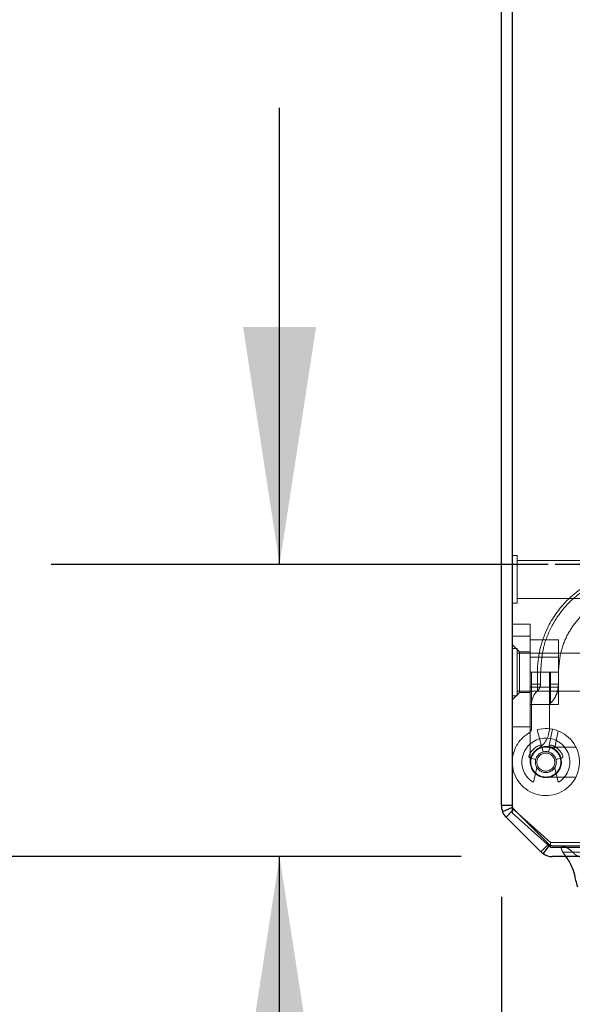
# Model space of a CAD drawing. Header units: inches. Extents: x 0.2 to 10.8, y 0.2 to 8.2.
# Tile 59 of 98: x 2.424 to 2.727, y 6.802 to 7.341. Entities that reach past the tile are written whole.
import ezdxf

# ---------------------------------------------------------------- set-up
doc = ezdxf.new("R2010")
doc.units = ezdxf.units.IN
doc.header["$MEASUREMENT"] = 0
doc.linetypes.add('HIDDEN', pattern=[0.07500000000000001, 0.05, -0.025])
doc.layers.add('DIMENSIONS', color=140, linetype='Continuous')
doc.layers.add('SLD-0', color=179, linetype='Continuous')
doc.styles.add('SLDTEXTSTYLE0', font='TXT', dxfattribs={"width": 0.7})
doc.dimstyles.new('SLDDIMSTYLE1', dxfattribs={"dimtxt": 0.0849609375, "dimasz": 0.13, "dimexe": 0, "dimexo": 0.0625, "dimgap": 0.021240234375, "dimtad": 0, "dimtih": 1, "dimtoh": 1, "dimlfac": 12, "dimrnd": 1e-09, "dimzin": 12, "dimdsep": 46, "dimtxsty": 'SLDTEXTSTYLE0', "dimsah": 1, "dimcen": 0.09, "dimadec": 0, "dimazin": 3, "dimtfac": 1, "dimtmove": 0, "dimatfit": 0, "dimfxl": 0, "dimfrac": 2, "dimtolj": 1, "dimtzin": 12, "dimarcsym": 0})
doc.dimstyles.new('SLDDIMSTYLE2', dxfattribs={"dimtxt": 0.0849609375, "dimasz": 0.13, "dimexe": 0, "dimexo": 0.0625, "dimgap": 0.021240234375, "dimtad": 0, "dimtih": 1, "dimtoh": 1, "dimlfac": 12, "dimrnd": 1e-09, "dimzin": 4, "dimdsep": 46, "dimtxsty": 'SLDTEXTSTYLE0', "dimsah": 1, "dimcen": 0.09, "dimadec": 0, "dimazin": 1, "dimtfac": 1, "dimtofl": 0, "dimtmove": 0, "dimatfit": 3, "dimfxl": 0, "dimfrac": 2, "dimtolj": 1, "dimtzin": 12, "dimarcsym": 0})

# ---------------------------------------------------------------- blocks, each defined once
blk = doc.blocks.new('_D_2')
at = {"layer": 'DIMENSIONS'}
for p, q in [((2.56622845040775, 7.043046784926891), (2.56622845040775, 7.293046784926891)), ((2.713222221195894, 7.043046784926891), (2.44122845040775, 7.043046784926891)), ((2.665744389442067, 6.882991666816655), (2.44122845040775, 6.882991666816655)), ((2.56622845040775, 6.624482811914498), (2.56622845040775, 6.882991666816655)), ((2.028069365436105, 6.624482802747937), (1.999539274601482, 6.624482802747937)), ((1.999539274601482, 6.624482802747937), (1.999539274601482, 6.489451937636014)), ((2.280538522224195, 6.624482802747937), (2.309068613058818, 6.624482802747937)), ((2.309068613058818, 6.624482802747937), (2.309068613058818, 6.489451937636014)), ((2.433702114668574, 6.624482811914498), (2.56622845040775, 6.624482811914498)), ((1.999539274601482, 6.489451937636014), (2.028069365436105, 6.489451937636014)), ((2.309068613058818, 6.489451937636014), (2.280538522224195, 6.489451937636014))]:
    blk.add_line(p, q, dxfattribs=at)
for points in [[(2.56622845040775, 7.043046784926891), (2.58622845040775, 7.173046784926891), (2.54622845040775, 7.173046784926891)], [(2.56622845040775, 6.882991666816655), (2.54622845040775, 6.752991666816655), (2.58622845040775, 6.752991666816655)]]:
    blk.add_solid(points, dxfattribs=at)
at = {"layer": 'DIMENSIONS', "char_height": 0.08333333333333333, "attachment_point": 1, "style": 'SLDTEXTSTYLE0'}
for s, insert in [('1.92', (2.028069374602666, 6.750925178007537)), ('48.8', (2.028069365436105, 6.596874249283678))]:
    blk.add_mtext(s, dxfattribs=dict(at, insert=insert))
blk = doc.blocks.new('_D_3')
at = {"layer": 'DIMENSIONS'}
for p, q in [((2.687668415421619, 6.861067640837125), (2.687668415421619, 6.444569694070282)), ((2.822277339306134, 6.787994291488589), (2.822277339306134, 6.444569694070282)), ((2.687668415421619, 6.569569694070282), (2.437668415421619, 6.569569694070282)), ((2.822277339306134, 6.569569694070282), (3.03260518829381, 6.569569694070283)), ((3.147728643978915, 6.569569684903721), (3.119198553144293, 6.569569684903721)), ((3.119198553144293, 6.569569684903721), (3.119198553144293, 6.434538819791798)), ((3.400197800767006, 6.569569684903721), (3.428727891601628, 6.569569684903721)), ((3.428727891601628, 6.569569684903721), (3.428727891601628, 6.434538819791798)), ((3.119198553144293, 6.434538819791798), (3.147728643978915, 6.434538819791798)), ((3.428727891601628, 6.434538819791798), (3.400197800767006, 6.434538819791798))]:
    blk.add_line(p, q, dxfattribs=at)
for points in [[(2.687668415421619, 6.569569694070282), (2.557668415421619, 6.589569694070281), (2.557668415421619, 6.549569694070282)], [(2.822277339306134, 6.569569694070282), (2.952277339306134, 6.549569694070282), (2.952277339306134, 6.589569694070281)]]:
    blk.add_solid(points, dxfattribs=at)
at = {"layer": 'DIMENSIONS', "char_height": 0.08333333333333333, "attachment_point": 1, "style": 'SLDTEXTSTYLE0'}
for s, insert in [('1.62', (3.147728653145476, 6.69601206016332)), ('41.0', (3.147728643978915, 6.541961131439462))]:
    blk.add_mtext(s, dxfattribs=dict(at, insert=insert))
blk = doc.blocks.new('_D_4')
at = {"layer": 'DIMENSIONS'}
for p, q in [((2.646668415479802, 7.882991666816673), (2.015638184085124, 7.882991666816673)), ((2.140638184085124, 7.882991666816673), (2.140638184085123, 7.488211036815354)), ((1.979064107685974, 7.334160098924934), (1.950534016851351, 7.334160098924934)), ((1.950534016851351, 7.334160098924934), (1.950534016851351, 7.199129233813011)), ((2.30221225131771, 7.334160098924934), (2.330742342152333, 7.334160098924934)), ((2.330742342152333, 7.334160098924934), (2.330742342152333, 7.199129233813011)), ((1.950534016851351, 7.199129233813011), (1.979064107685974, 7.199129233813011)), ((2.330742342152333, 7.199129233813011), (2.30221225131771, 7.199129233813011)), ((2.140638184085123, 6.882991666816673), (2.140638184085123, 7.180109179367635)), ((2.665744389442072, 6.882991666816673), (2.015638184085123, 6.882991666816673))]:
    blk.add_line(p, q, dxfattribs=at)
for points in [[(2.140638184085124, 7.882991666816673), (2.120638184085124, 7.752991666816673), (2.160638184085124, 7.752991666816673)], [(2.140638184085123, 6.882991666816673), (2.160638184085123, 7.012991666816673), (2.120638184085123, 7.012991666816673)]]:
    blk.add_solid(points, dxfattribs=at)
at = {"layer": 'DIMENSIONS', "char_height": 0.08333333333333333, "attachment_point": 1, "style": 'SLDTEXTSTYLE0'}
for s, insert in [('12.00', (1.979064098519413, 7.460602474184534)), ('304.8', (1.979064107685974, 7.306551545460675))]:
    blk.add_mtext(s, dxfattribs=dict(at, insert=insert))

msp = doc.modelspace()

# ---------------------------------------------------------------- linework, layer by layer
at = {"layer": 'DIMENSIONS'}
msp.add_line((2.763222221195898, 7.043046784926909), (2.717198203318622, 7.043046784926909), dxfattribs=at)
at = {"layer": 'SLD-0', "linetype": 'Continuous', "lineweight": 25}
for p, q in [((2.687668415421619, 6.911067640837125), (2.68766841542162, 7.873991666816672)), ((2.693668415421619, 7.874455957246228), (2.693668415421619, 6.907069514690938)), ((2.693668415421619, 6.911067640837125), (2.687668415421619, 6.911067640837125)), ((2.693668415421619, 6.909825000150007), (2.688353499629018, 6.90762348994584)), ((2.693668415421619, 6.908067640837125), (2.690304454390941, 6.904703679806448)), ((2.693668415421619, 6.907069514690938), (2.714501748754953, 6.888188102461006)), ((2.709380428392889, 6.885627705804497), (2.690304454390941, 6.904703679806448)), ((2.713158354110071, 6.889405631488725), (2.709380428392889, 6.885627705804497)), ((2.71359588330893, 6.889009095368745), (2.710483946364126, 6.884689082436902)), ((2.714501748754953, 6.888188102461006), (2.791168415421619, 6.888188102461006)), ((2.788751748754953, 6.882991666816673), (2.715744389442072, 6.882991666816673))]:
    msp.add_line(p, q, dxfattribs=at)
at = {"layer": 'SLD-0', "linetype": 'HIDDEN', "lineweight": 18}
for p, q in [((2.696272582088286, 7.047845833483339), (2.693668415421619, 7.047845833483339)), ((2.696272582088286, 7.021804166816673), (2.696272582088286, 7.047845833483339)), ((2.745751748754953, 7.045241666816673), (2.696272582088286, 7.045241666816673)), ((2.693668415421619, 7.021804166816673), (2.696272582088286, 7.021804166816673)), ((2.696272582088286, 7.024408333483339), (2.745751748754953, 7.024408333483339)), ((2.693668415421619, 7.010238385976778), (2.703510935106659, 7.010238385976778)), ((2.703510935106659, 7.010238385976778), (2.703510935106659, 7.00367670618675)), ((2.693668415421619, 7.00367670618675), (2.703510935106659, 7.00367670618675)), ((2.703510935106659, 7.00367670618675), (2.693668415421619, 7.00367670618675)), ((2.693668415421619, 7.00367670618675), (2.703510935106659, 7.00367670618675)), ((2.703510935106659, 7.00367670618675), (2.693668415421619, 7.00367670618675)), ((2.703510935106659, 7.00367670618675), (2.703510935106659, 6.934779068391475)), ((2.697605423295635, 6.995146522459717), (2.693668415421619, 6.999083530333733)), ((2.703510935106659, 7.001741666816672), (2.718927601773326, 7.001741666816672)), ((2.718927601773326, 6.983991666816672), (2.718927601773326, 7.001741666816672)), ((2.696272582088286, 6.997012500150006), (2.693668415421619, 6.997012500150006)), ((2.696272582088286, 6.97097083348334), (2.696272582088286, 6.997012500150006)), ((2.745751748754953, 6.99440833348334), (2.696272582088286, 6.99440833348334)), ((2.697605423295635, 6.995146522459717), (2.697605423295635, 6.972836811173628)), ((2.703510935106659, 6.995146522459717), (2.697605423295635, 6.995146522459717)), ((2.718927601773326, 6.992154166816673), (2.703510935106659, 6.992154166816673)), ((2.703510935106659, 6.983991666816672), (2.718927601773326, 6.983991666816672)), ((2.704167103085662, 6.953338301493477), (2.704167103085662, 6.983991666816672)), ((2.704167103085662, 6.977429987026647), (2.704167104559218, 6.983991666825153)), ((2.704167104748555, 6.983991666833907), (2.704167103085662, 6.977429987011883)), ((2.707453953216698, 6.983991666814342), (2.707453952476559, 6.977429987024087)), ((2.707453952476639, 6.977429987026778), (2.707453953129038, 6.983991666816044)), ((2.707453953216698, 6.983991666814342), (2.707453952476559, 6.977429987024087)), ((2.707453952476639, 6.977429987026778), (2.707453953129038, 6.983991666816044)), ((2.707453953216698, 6.983991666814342), (2.707453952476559, 6.977429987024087)), ((2.707453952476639, 6.977429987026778), (2.707453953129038, 6.983991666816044)), ((2.707453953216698, 6.983991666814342), (2.707453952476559, 6.977429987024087)), ((2.707453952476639, 6.977429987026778), (2.707453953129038, 6.983991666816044)), ((2.709088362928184, 6.977429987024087), (2.709088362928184, 6.983991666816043)), ((2.714009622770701, 6.983991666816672), (2.714009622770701, 6.953338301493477)), ((2.714009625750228, 6.983991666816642), (2.714009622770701, 6.977429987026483)), ((2.714500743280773, 6.983991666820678), (2.714500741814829, 6.977429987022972)), ((2.714500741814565, 6.977429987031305), (2.714500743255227, 6.983991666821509)), ((2.714500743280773, 6.983991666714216), (2.714500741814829, 6.977429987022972)), ((2.714500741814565, 6.977429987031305), (2.714500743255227, 6.983991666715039)), ((2.714500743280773, 6.983991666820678), (2.714500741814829, 6.977429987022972)), ((2.714500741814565, 6.977429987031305), (2.714500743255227, 6.983991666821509)), ((2.714500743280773, 6.983991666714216), (2.714500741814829, 6.977429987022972)), ((2.714500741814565, 6.977429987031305), (2.714500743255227, 6.983991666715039)), ((2.718926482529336, 6.977429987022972), (2.718926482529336, 6.983991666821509)), ((2.718927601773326, 6.966241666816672), (2.718927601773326, 6.983991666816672)), ((2.704167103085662, 6.977429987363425), (2.707453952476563, 6.97742998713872)), ((2.704167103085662, 6.977429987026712), (2.707453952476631, 6.977429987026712)), ((2.704167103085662, 6.977429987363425), (2.707453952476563, 6.977429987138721)), ((2.704167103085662, 6.977429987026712), (2.707453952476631, 6.977429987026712)), ((2.704167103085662, 6.977429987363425), (2.707453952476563, 6.97742998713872)), ((2.704167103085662, 6.977429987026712), (2.707453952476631, 6.977429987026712)), ((2.704167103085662, 6.977429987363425), (2.707453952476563, 6.977429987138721)), ((2.704167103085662, 6.977429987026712), (2.707453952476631, 6.977429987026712)), ((2.714009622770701, 6.977429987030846), (2.714500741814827, 6.977429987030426)), ((2.714009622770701, 6.977429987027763), (2.714500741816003, 6.977429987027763)), ((2.714009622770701, 6.977429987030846), (2.714500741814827, 6.977429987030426)), ((2.714009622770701, 6.977429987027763), (2.714500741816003, 6.977429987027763)), ((2.714009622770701, 6.977429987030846), (2.714500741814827, 6.977429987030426)), ((2.714009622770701, 6.977429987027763), (2.714500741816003, 6.977429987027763)), ((2.714009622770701, 6.977429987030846), (2.714500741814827, 6.977429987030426)), ((2.714009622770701, 6.977429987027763), (2.714500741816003, 6.977429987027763)), ((2.693668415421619, 6.968899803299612), (2.697605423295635, 6.972836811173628)), ((2.696272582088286, 6.973575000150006), (2.745751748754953, 6.973575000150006)), ((2.697605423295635, 6.972836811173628), (2.703510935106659, 6.972836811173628)), ((2.703510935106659, 6.975829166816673), (2.718927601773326, 6.975829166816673)), ((2.693668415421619, 6.97097083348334), (2.696272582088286, 6.97097083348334)), ((2.703510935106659, 6.966241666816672), (2.718927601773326, 6.966241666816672)), ((2.703510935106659, 6.954166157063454), (2.693668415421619, 6.954166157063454)), ((2.707285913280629, 6.952525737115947), (2.709833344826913, 6.94301859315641)), ((2.715650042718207, 6.952793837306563), (2.713716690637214, 6.943143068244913)), ((2.718808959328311, 6.951859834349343), (2.716804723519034, 6.941855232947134)), ((2.716804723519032, 6.941855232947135), (2.718808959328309, 6.951859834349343)), ((2.718808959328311, 6.951859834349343), (2.716804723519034, 6.941855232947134)), ((2.716804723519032, 6.941855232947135), (2.718808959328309, 6.951859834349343)), ((2.709833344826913, 6.94301859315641), (2.710394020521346, 6.940926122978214)), ((2.728445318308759, 6.942981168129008), (2.712041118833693, 6.942981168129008)), ((2.713688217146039, 6.940926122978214), (2.714412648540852, 6.943629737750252)), ((2.705894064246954, 6.936426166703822), (2.703190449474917, 6.937150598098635)), ((2.720891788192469, 6.937150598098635), (2.718188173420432, 6.936426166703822)), ((2.70548436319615, 6.924456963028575), (2.707064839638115, 6.931574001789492)), ((2.717017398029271, 6.931574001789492), (2.718597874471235, 6.924456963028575)), ((2.712041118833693, 6.926576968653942), (2.728445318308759, 6.926576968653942)), ((2.693896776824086, 6.90991959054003), (2.693668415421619, 6.909825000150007)), ((2.714501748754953, 6.89072381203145), (2.693668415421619, 6.909605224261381)), ((2.69454709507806, 6.908946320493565), (2.693668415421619, 6.908067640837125)), ((2.713622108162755, 6.889869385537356), (2.694546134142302, 6.908945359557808)), ((2.713623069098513, 6.889870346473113), (2.69454709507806, 6.908946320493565)), ((2.714501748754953, 6.888188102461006), (2.714501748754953, 6.89072381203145)), ((2.714501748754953, 6.89072381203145), (2.791168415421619, 6.89072381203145)), ((2.713623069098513, 6.889870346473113), (2.713158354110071, 6.889405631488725)), ((2.71399090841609, 6.889557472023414), (2.71359588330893, 6.889009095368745)), ((2.715744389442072, 6.888991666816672), (2.715741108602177, 6.888991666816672)), ((2.788751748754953, 6.888991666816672), (2.715744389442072, 6.888991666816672)), ((2.721290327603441, 6.885373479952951), (2.788751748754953, 6.88537347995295)), ((2.721290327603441, 6.885373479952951), (2.722978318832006, 6.882991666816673))]:
    msp.add_line(p, q, dxfattribs=at)
at = {"layer": 'SLD-0', "linetype": 'HIDDEN', "lineweight": 18, "flags": 128}
msp.add_lwpolyline([(4.653846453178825, 6.888809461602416), (3.702946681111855, 6.888809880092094), (2.721462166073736, 6.888809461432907)], dxfattribs=at)
at = {"layer": 'SLD-0', "linetype": 'HIDDEN', "lineweight": 18}
for radius in [0.008202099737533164, 0.005741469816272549, 0.004921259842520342]:
    msp.add_circle((2.712041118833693, 6.934779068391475), radius, dxfattribs=at)
for centre, radius, start, end in [((2.763222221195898, 6.983991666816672), 0.05905511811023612, 0, 180), ((2.763222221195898, 6.983991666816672), 0.04921259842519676, 0, 180), ((2.714009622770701, 6.966426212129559), 0.009842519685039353, 131.7633977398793, 180), ((2.715650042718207, 6.965715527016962), 0.001640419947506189, 134.4762724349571, 180), ((2.712041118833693, 6.934779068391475), 0.01837270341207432, 180, 104.9999999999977), ((2.712041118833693, 6.934779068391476), 0.01837270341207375, 121.0075830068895, 180), ((2.700886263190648, 6.953338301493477), 0.00328083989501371, 301.0075830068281, 0), ((2.700886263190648, 6.953338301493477), 0.01312335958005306, 301.0075830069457, 0), ((2.712041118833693, 6.934779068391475), 0.01312335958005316, 305.2609148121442, 234.7390851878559), ((2.712041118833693, 6.934779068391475), 0.009842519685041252, 109.0960437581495, 160.9039562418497), ((2.712041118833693, 6.934779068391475), 0.008530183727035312, 180, 104.9999999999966), ((2.712041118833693, 6.934779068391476), 0.008530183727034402, 121.0075830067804, 180.0000000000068), ((2.709035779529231, 6.9434599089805), 0.0006561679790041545, 14.99999999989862, 109.0960437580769), ((2.711027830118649, 6.941095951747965), 0.0006561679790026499, 194.9999999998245, 279.1131578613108), ((2.713054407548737, 6.941095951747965), 0.0006561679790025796, 260.8868421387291, 345.0000000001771), ((2.715046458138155, 6.9434599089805), 0.0006561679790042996, 70.90395624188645, 165.0000000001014), ((2.712041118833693, 6.934779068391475), 0.009842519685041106, 19.09604375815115, 70.90395624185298), ((2.703360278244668, 6.937784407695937), 0.0006561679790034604, 160.9039562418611, 255.0000000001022), ((2.705724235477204, 6.93579235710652), 0.0006561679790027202, 350.8868421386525, 75.00000000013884), ((2.718358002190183, 6.93579235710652), 0.0006561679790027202, 104.9999999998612, 189.1131578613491), ((2.720721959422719, 6.937784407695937), 0.0006561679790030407, 284.9999999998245, 19.09604375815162), ((2.706424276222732, 6.931716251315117), 0.0006561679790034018, 347.4795372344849, 28.60326370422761), ((2.717657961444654, 6.931716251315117), 0.0006561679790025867, 151.3967362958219, 192.5204627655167), ((2.704843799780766, 6.924599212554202), 0.0006561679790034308, 234.739085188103, 347.4795372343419), ((2.71923843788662, 6.924599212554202), 0.0006561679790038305, 192.5204627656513, 305.2609148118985), ((2.696665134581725, 6.911064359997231), 0.002996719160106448, 180, 225.0000000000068), ((2.715741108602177, 6.891988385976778), 0.002996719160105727, 225.0000000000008, 246.7546438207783), ((2.715744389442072, 6.891991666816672), 0.003000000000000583, 234.2327714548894, 270.0000000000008)]:
    msp.add_arc(centre, radius, start, end, dxfattribs=at)
at = {"layer": 'SLD-0', "linetype": 'Continuous', "lineweight": 25}
msp.add_arc((2.715744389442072, 6.891991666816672), 0.008999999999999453, 234.2327714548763, 270.0000000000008, dxfattribs=at)
at = {"layer": 'SLD-0', "linetype": 'HIDDEN', "lineweight": 18}
for points, knots in [([(2.818991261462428, 6.983991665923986), (2.819000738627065, 6.99226204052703), (2.815722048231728, 7.006674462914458), (2.803045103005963, 7.024797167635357), (2.785382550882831, 7.036784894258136), (2.763222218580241, 7.041246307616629), (2.741061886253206, 7.036784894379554), (2.723399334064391, 7.024797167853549), (2.710722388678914, 7.006674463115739), (2.707443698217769, 6.992262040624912), (2.707453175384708, 6.983991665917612)], [4.71241410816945, 4.71241410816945, 4.71241410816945, 4.71241410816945, 5.15721612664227, 5.4883921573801, 5.8858033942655, 6.2832146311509, 6.68062586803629, 7.07803710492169, 7.40921313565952, 7.854015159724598, 7.854015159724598, 7.854015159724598, 7.854015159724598]), ([(2.818991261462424, 6.983991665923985), (2.819000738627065, 6.99226204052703), (2.815722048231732, 7.006674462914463), (2.80304510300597, 7.024797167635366), (2.785382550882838, 7.036784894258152), (2.763222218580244, 7.041246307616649), (2.741061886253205, 7.036784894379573), (2.723399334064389, 7.024797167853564), (2.710722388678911, 7.006674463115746), (2.70744369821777, 6.992262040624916), (2.707453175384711, 6.983991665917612)], [4.71241410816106, 4.71241410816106, 4.71241410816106, 4.71241410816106, 5.15721612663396, 5.48839215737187, 5.88580339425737, 6.28321463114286, 6.68062586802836, 7.07803710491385, 7.40921313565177, 7.854015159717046, 7.854015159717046, 7.854015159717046, 7.854015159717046]), ([(2.818991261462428, 6.983991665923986), (2.819000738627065, 6.99226204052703), (2.815722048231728, 7.006674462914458), (2.803045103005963, 7.024797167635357), (2.785382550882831, 7.036784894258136), (2.763222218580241, 7.041246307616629), (2.741061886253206, 7.036784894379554), (2.723399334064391, 7.024797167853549), (2.710722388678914, 7.006674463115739), (2.707443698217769, 6.992262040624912), (2.707453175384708, 6.983991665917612)], [4.71241410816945, 4.71241410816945, 4.71241410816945, 4.71241410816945, 5.15721612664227, 5.4883921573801, 5.8858033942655, 6.2832146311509, 6.68062586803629, 7.07803710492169, 7.40921313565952, 7.854015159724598, 7.854015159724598, 7.854015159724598, 7.854015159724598]), ([(2.818991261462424, 6.983991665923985), (2.819000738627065, 6.99226204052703), (2.815722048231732, 7.006674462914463), (2.80304510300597, 7.024797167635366), (2.785382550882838, 7.036784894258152), (2.763222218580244, 7.041246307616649), (2.741061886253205, 7.036784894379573), (2.723399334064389, 7.024797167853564), (2.710722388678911, 7.006674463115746), (2.70744369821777, 6.992262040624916), (2.707453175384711, 6.983991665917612)], [4.71241410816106, 4.71241410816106, 4.71241410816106, 4.71241410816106, 5.15721612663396, 5.48839215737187, 5.88580339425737, 6.28321463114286, 6.68062586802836, 7.07803710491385, 7.40921313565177, 7.854015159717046, 7.854015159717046, 7.854015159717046, 7.854015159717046]), ([(2.707453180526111, 6.983991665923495), (2.707443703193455, 6.992262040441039), (2.710722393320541, 7.006674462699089), (2.723399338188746, 7.024797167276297), (2.741061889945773, 7.03678489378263), (2.763222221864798, 7.041246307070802), (2.785382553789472, 7.036784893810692), (2.803045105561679, 7.024797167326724), (2.815722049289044, 7.0066744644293), (2.819000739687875, 6.992262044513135), (2.818991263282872, 6.983991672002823)], [4.712364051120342, 4.712364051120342, 4.712364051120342, 4.712364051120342, 5.15716607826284, 5.488342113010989, 5.885753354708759, 6.28316459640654, 6.68057583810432, 7.077987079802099, 7.40916311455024, 7.85396503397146, 7.85396503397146, 7.85396503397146, 7.85396503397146]), ([(2.707453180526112, 6.983991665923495), (2.707443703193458, 6.992262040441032), (2.710722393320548, 7.006674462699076), (2.723399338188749, 7.024797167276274), (2.741061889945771, 7.036784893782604), (2.763222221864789, 7.041246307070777), (2.785382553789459, 7.036784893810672), (2.803045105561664, 7.024797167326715), (2.815722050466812, 7.006674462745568), (2.819000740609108, 6.992262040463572), (2.818991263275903, 6.983991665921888)], [4.712364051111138, 4.712364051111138, 4.712364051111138, 4.712364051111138, 5.157166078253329, 5.4883421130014, 5.88575335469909, 6.28316459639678, 6.680575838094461, 7.07798707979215, 7.409163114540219, 7.853965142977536, 7.853965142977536, 7.853965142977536, 7.853965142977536]), ([(2.707453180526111, 6.983991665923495), (2.707443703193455, 6.992262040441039), (2.710722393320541, 7.006674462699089), (2.723399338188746, 7.024797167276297), (2.741061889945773, 7.03678489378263), (2.763222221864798, 7.041246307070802), (2.785382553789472, 7.036784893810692), (2.803045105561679, 7.024797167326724), (2.815722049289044, 7.0066744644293), (2.819000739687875, 6.992262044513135), (2.818991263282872, 6.983991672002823)], [4.712364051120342, 4.712364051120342, 4.712364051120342, 4.712364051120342, 5.15716607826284, 5.488342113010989, 5.885753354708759, 6.28316459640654, 6.68057583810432, 7.077987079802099, 7.40916311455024, 7.85396503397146, 7.85396503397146, 7.85396503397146, 7.85396503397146]), ([(2.707453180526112, 6.983991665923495), (2.707443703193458, 6.992262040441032), (2.710722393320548, 7.006674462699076), (2.723399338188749, 7.024797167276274), (2.741061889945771, 7.036784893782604), (2.763222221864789, 7.041246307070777), (2.785382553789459, 7.036784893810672), (2.803045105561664, 7.024797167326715), (2.815722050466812, 7.006674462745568), (2.819000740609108, 6.992262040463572), (2.818991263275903, 6.983991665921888)], [4.712364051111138, 4.712364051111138, 4.712364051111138, 4.712364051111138, 5.157166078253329, 5.4883421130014, 5.88575335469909, 6.28316459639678, 6.680575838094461, 7.07798707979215, 7.409163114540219, 7.853965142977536, 7.853965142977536, 7.853965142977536, 7.853965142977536]), ([(2.709210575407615, 6.983977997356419), (2.709464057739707, 6.988339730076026), (2.709966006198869, 6.996976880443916), (2.714594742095, 7.008727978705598), (2.720943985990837, 7.018396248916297), (2.728238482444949, 7.025670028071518), (2.735623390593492, 7.030805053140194), (2.742546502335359, 7.03418953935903), (2.74883584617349, 7.03629394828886), (2.75510043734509, 7.037636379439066), (2.762145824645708, 7.038300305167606), (2.770553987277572, 7.037879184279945), (2.780129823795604, 7.035772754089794), (2.790397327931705, 7.03130422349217), (2.80058673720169, 7.023906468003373), (2.807908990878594, 7.015175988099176), (2.812590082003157, 7.006650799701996), (2.815319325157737, 6.99933007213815), (2.817071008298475, 6.991684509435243), (2.817216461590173, 6.986478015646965), (2.817286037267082, 6.983987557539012)], [0, 0, 0, 0, 0.07677256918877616, 0.1520258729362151, 0.2197932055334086, 0.2800518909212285, 0.3328038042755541, 0.3780288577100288, 0.415732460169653, 0.4497021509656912, 0.4910227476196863, 0.5404034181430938, 0.5978448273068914, 0.6633181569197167, 0.7368401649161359, 0.8183840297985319, 0.8622634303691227, 0.9081569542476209, 0.9560680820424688, 1, 1, 1, 1]), ([(2.718926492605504, 6.983991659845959), (2.719212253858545, 6.987812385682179), (2.719757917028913, 6.995108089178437), (2.723759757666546, 7.004866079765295), (2.729051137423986, 7.012649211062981), (2.735066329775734, 7.018481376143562), (2.741127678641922, 7.022578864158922), (2.746791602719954, 7.025262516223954), (2.751926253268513, 7.026915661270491), (2.7570334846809, 7.02795279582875), (2.762769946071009, 7.028435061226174), (2.769606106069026, 7.028029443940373), (2.777380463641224, 7.026251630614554), (2.785705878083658, 7.02255882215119), (2.793955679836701, 7.016490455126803), (2.801248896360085, 7.007745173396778), (2.805442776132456, 6.998432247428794), (2.807333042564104, 6.989971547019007), (2.807450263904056, 6.985459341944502), (2.807510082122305, 6.98315675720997)], [0, 0, 0, 0, 0.08179200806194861, 0.1561824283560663, 0.2231699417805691, 0.282732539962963, 0.3348719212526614, 0.3795686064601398, 0.4168277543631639, 0.4504063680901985, 0.4912536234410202, 0.5400648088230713, 0.59684045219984, 0.6615526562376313, 0.734217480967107, 0.8148089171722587, 0.9033104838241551, 0.9506592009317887, 0.9999999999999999, 0.9999999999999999, 0.9999999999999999, 0.9999999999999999]), ([(2.707453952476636, 6.977429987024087), (2.707453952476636, 6.976950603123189), (2.707453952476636, 6.976471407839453), (2.707453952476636, 6.975585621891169), (2.707453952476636, 6.975179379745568), (2.707453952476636, 6.974501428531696), (2.707453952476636, 6.974229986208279), (2.707453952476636, 6.973863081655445), (2.707453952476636, 6.973767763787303), (2.707453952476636, 6.973767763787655), (2.707453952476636, 6.97386308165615), (2.707453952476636, 6.974229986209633), (2.707453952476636, 6.97450142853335), (2.707453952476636, 6.975179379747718), (2.707453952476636, 6.975585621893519), (2.707453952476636, 6.976471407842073), (2.707453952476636, 6.976950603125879), (2.707453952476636, 6.977429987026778)], [0, 0, 0, 0, 0.125, 0.125, 0.25, 0.25, 0.375, 0.375, 0.5, 0.5, 0.625, 0.625, 0.75, 0.75, 0.875, 0.875, 1, 1, 1, 1]), ([(2.707453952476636, 6.977429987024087), (2.707453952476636, 6.976950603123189), (2.707453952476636, 6.976471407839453), (2.707453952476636, 6.975585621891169), (2.707453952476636, 6.975179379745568), (2.707453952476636, 6.974501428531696), (2.707453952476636, 6.974229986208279), (2.707453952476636, 6.973863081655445), (2.707453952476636, 6.973767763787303), (2.707453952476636, 6.973767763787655), (2.707453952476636, 6.97386308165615), (2.707453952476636, 6.974229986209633), (2.707453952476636, 6.97450142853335), (2.707453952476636, 6.975179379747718), (2.707453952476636, 6.975585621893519), (2.707453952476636, 6.976471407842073), (2.707453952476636, 6.976950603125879), (2.707453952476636, 6.977429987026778)], [0, 0, 0, 0, 0.125, 0.125, 0.25, 0.25, 0.375, 0.375, 0.5, 0.5, 0.625, 0.625, 0.75, 0.75, 0.875, 0.875, 1, 1, 1, 1]), ([(2.707453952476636, 6.977429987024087), (2.707453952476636, 6.976950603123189), (2.707453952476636, 6.976471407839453), (2.707453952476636, 6.975585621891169), (2.707453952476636, 6.975179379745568), (2.707453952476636, 6.974501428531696), (2.707453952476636, 6.974229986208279), (2.707453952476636, 6.973863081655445), (2.707453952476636, 6.973767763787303), (2.707453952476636, 6.973767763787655), (2.707453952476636, 6.97386308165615), (2.707453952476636, 6.974229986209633), (2.707453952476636, 6.97450142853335), (2.707453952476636, 6.975179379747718), (2.707453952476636, 6.975585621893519), (2.707453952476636, 6.976471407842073), (2.707453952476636, 6.976950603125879), (2.707453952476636, 6.977429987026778)], [0, 0, 0, 0, 0.125, 0.125, 0.25, 0.25, 0.375, 0.375, 0.5, 0.5, 0.625, 0.625, 0.75, 0.75, 0.875, 0.875, 1, 1, 1, 1]), ([(2.707453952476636, 6.977429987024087), (2.707453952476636, 6.976950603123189), (2.707453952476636, 6.976471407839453), (2.707453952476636, 6.975585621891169), (2.707453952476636, 6.975179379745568), (2.707453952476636, 6.974501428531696), (2.707453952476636, 6.974229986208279), (2.707453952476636, 6.973863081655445), (2.707453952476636, 6.973767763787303), (2.707453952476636, 6.973767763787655), (2.707453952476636, 6.97386308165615), (2.707453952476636, 6.974229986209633), (2.707453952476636, 6.97450142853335), (2.707453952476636, 6.975179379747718), (2.707453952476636, 6.975585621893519), (2.707453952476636, 6.976471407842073), (2.707453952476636, 6.976950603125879), (2.707453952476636, 6.977429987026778)], [0, 0, 0, 0, 0.125, 0.125, 0.25, 0.25, 0.375, 0.375, 0.5, 0.5, 0.625, 0.625, 0.75, 0.75, 0.875, 0.875, 1, 1, 1, 1]), ([(2.707453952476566, 6.973767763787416), (2.707695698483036, 6.974013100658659), (2.708179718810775, 6.974504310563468), (2.708683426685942, 6.975414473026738), (2.709022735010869, 6.976397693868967), (2.709066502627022, 6.977086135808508), (2.709088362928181, 6.977429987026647)], [0, 0, 0, 0, 0.2496727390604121, 0.4998911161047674, 0.7502141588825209, 1, 1, 1, 1]), ([(2.714500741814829, 6.977429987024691), (2.714500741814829, 6.974658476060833), (2.714500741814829, 6.970560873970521), (2.714500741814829, 6.96743524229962), (2.714500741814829, 6.966611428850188), (2.714500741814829, 6.967435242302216), (2.714500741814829, 6.970560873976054), (2.714500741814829, 6.974658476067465), (2.714500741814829, 6.977429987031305)], [6.283185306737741, 6.283185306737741, 6.283185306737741, 6.283185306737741, 7.068583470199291, 7.46128255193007, 7.85398163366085, 8.24668071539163, 8.6393797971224, 9.42477796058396, 9.42477796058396, 9.42477796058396, 9.42477796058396]), ([(2.714500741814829, 6.977429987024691), (2.714500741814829, 6.974658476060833), (2.714500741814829, 6.970560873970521), (2.714500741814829, 6.96743524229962), (2.714500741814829, 6.966611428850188), (2.714500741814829, 6.967435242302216), (2.714500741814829, 6.970560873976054), (2.714500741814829, 6.974658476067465), (2.714500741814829, 6.977429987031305)], [6.283185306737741, 6.283185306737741, 6.283185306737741, 6.283185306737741, 7.068583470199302, 7.461282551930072, 7.853981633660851, 8.24668071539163, 8.63937979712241, 9.42477796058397, 9.42477796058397, 9.42477796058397, 9.42477796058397]), ([(2.714500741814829, 6.977429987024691), (2.714500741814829, 6.974658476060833), (2.714500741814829, 6.970560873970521), (2.714500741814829, 6.96743524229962), (2.714500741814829, 6.966611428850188), (2.714500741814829, 6.967435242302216), (2.714500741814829, 6.970560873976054), (2.714500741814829, 6.974658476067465), (2.714500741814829, 6.977429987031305)], [6.283185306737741, 6.283185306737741, 6.283185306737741, 6.283185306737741, 7.068583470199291, 7.46128255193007, 7.85398163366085, 8.24668071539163, 8.6393797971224, 9.42477796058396, 9.42477796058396, 9.42477796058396, 9.42477796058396]), ([(2.714500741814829, 6.977429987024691), (2.714500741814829, 6.974658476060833), (2.714500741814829, 6.970560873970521), (2.714500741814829, 6.96743524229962), (2.714500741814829, 6.966611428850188), (2.714500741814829, 6.967435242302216), (2.714500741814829, 6.970560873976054), (2.714500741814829, 6.974658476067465), (2.714500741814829, 6.977429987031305)], [6.283185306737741, 6.283185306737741, 6.283185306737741, 6.283185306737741, 7.068583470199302, 7.461282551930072, 7.853981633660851, 8.24668071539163, 8.63937979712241, 9.42477796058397, 9.42477796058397, 9.42477796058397, 9.42477796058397]), ([(2.714500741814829, 6.966886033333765), (2.715159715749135, 6.967612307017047), (2.716477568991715, 6.969064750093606), (2.717856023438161, 6.971679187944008), (2.718760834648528, 6.974493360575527), (2.718871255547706, 6.976450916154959), (2.718926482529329, 6.977429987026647)], [0, 0, 0, 0, 0.250063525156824, 0.5000911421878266, 0.7499707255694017, 1, 1, 1, 1]), ([(2.714500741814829, 6.977429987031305), (2.71516072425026, 6.977429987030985), (2.716480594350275, 6.977429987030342), (2.717843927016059, 6.977429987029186), (2.718645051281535, 6.977429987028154), (2.718747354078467, 6.977429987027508), (2.718781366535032, 6.977429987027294)], [0, 0, 0, 0, 0.2859748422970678, 0.5719086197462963, 0.8576731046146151, 0.9999999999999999, 0.9999999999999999, 0.9999999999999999, 0.9999999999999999]), ([(2.714500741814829, 6.977429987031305), (2.71516072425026, 6.977429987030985), (2.716480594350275, 6.977429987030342), (2.717843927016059, 6.977429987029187), (2.718645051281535, 6.977429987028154), (2.718747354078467, 6.977429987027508), (2.718781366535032, 6.977429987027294)], [0, 0, 0, 0, 0.285974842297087, 0.5719086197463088, 0.8576731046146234, 1, 1, 1, 1]), ([(2.718781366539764, 6.977429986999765), (2.718747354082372, 6.977429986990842), (2.718645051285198, 6.977429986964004), (2.717843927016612, 6.977429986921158), (2.716480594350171, 6.977429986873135), (2.715160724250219, 6.97742998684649), (2.714500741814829, 6.977429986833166)], [0, 0, 0, 0, 0.1423268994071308, 0.4280913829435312, 0.7140251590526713, 1, 1, 1, 1]), ([(2.714500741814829, 6.977429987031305), (2.71516072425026, 6.977429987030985), (2.716480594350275, 6.977429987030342), (2.717843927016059, 6.977429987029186), (2.718645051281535, 6.977429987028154), (2.718747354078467, 6.977429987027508), (2.718781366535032, 6.977429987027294)], [0, 0, 0, 0, 0.2859748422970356, 0.5719086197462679, 0.8576731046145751, 1, 1, 1, 1]), ([(2.718781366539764, 6.977429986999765), (2.718747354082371, 6.977429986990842), (2.718645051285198, 6.977429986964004), (2.717843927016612, 6.977429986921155), (2.716480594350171, 6.977429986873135), (2.715160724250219, 6.97742998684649), (2.714500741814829, 6.977429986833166)], [0, 0, 0, 0, 0.1423268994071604, 0.4280913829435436, 0.7140251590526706, 1, 1, 1, 1]), ([(2.714500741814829, 6.977429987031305), (2.71516072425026, 6.977429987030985), (2.716480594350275, 6.977429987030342), (2.717843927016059, 6.977429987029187), (2.718645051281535, 6.977429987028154), (2.718747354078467, 6.977429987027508), (2.718781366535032, 6.977429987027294)], [0, 0, 0, 0, 0.2859748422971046, 0.5719086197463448, 0.8576731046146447, 1, 1, 1, 1]), ([(2.718781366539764, 6.977429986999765), (2.718747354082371, 6.977429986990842), (2.718645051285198, 6.977429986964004), (2.717843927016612, 6.977429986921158), (2.716480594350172, 6.977429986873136), (2.715160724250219, 6.97742998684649), (2.714500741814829, 6.977429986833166)], [0, 0, 0, 0, 0.1423268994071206, 0.4280913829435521, 0.714025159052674, 1, 1, 1, 1]), ([(2.718926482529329, 6.977429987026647), (2.718925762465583, 6.977352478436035), (2.718924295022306, 6.977194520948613), (2.718909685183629, 6.977124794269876), (2.718886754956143, 6.977189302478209), (2.718865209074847, 6.977347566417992), (2.718853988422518, 6.977429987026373)], [0, 0, 0, 0, 0.2296058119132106, 0.4679217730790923, 0.7229045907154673, 1, 1, 1, 1]), ([(2.766888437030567, 6.880951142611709), (2.766988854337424, 6.881191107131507), (2.767171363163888, 6.881627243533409), (2.767386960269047, 6.882238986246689), (2.76752675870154, 6.882734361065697), (2.767595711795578, 6.883153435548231), (2.767624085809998, 6.883524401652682), (2.76758725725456, 6.883889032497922), (2.767472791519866, 6.884232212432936), (2.767282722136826, 6.884536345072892), (2.766973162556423, 6.884797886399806), (2.766536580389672, 6.885040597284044), (2.76593363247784, 6.885135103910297), (2.765301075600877, 6.884855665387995), (2.764652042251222, 6.884306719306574), (2.763963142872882, 6.883565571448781), (2.763184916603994, 6.882742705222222), (2.762487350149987, 6.882011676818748), (2.761765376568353, 6.881354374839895), (2.760946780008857, 6.88072641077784), (2.75991951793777, 6.880068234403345), (2.758713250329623, 6.879459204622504), (2.757559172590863, 6.878991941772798), (2.756621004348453, 6.878708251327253), (2.756025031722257, 6.87863251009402), (2.755668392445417, 6.878756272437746), (2.755471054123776, 6.878931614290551), (2.755342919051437, 6.879166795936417), (2.755285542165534, 6.879448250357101), (2.755264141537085, 6.879782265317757), (2.755275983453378, 6.88018891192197), (2.755363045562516, 6.880747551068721), (2.755515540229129, 6.881549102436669), (2.755707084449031, 6.882429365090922), (2.755876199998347, 6.88325977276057), (2.75597067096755, 6.883899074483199), (2.75601013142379, 6.884429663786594), (2.756003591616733, 6.884859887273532), (2.755912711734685, 6.885215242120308), (2.755743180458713, 6.885517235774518), (2.755514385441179, 6.885695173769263), (2.755157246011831, 6.885821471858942), (2.75455882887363, 6.885832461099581), (2.753763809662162, 6.885574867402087), (2.752918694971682, 6.88502290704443), (2.752144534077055, 6.884328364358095), (2.751388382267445, 6.883501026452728), (2.750656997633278, 6.882558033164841), (2.749951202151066, 6.881499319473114), (2.74936588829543, 6.880516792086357), (2.748954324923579, 6.879685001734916), (2.748681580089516, 6.879245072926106), (2.748500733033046, 6.879032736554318), (2.748313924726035, 6.878906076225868), (2.74807406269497, 6.87877870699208), (2.747722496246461, 6.878675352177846), (2.747151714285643, 6.878670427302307), (2.746436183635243, 6.878943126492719), (2.745683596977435, 6.879511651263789), (2.744980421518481, 6.880280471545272), (2.744306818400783, 6.881263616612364), (2.743749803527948, 6.882340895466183), (2.743307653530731, 6.883316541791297), (2.742969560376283, 6.884017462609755), (2.742708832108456, 6.884509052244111), (2.742446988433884, 6.884933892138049), (2.742128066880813, 6.88534176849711), (2.741724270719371, 6.885774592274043), (2.741272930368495, 6.88616329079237), (2.740791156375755, 6.88648885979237), (2.740294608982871, 6.886746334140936), (2.739793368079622, 6.886925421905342), (2.739273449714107, 6.887001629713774), (2.738850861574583, 6.886970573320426), (2.738552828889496, 6.88681004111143), (2.738403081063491, 6.886612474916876), (2.738295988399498, 6.886358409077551), (2.738229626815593, 6.886069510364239), (2.738195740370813, 6.885804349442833), (2.738225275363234, 6.885476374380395), (2.738255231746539, 6.884986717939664), (2.738311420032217, 6.884374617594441), (2.738337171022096, 6.883760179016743), (2.738289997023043, 6.883269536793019), (2.738170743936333, 6.882820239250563), (2.737797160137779, 6.882408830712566), (2.737242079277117, 6.882199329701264), (2.736577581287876, 6.882115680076), (2.735891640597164, 6.882116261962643), (2.735211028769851, 6.88217447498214), (2.734526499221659, 6.882265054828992), (2.733839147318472, 6.882372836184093), (2.732742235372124, 6.882550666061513), (2.731420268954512, 6.882713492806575), (2.730077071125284, 6.883067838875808), (2.729137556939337, 6.883475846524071), (2.728452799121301, 6.883901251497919), (2.727846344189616, 6.884361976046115), (2.727276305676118, 6.884874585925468), (2.726723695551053, 6.885424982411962), (2.726158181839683, 6.88597553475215), (2.725226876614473, 6.886816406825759), (2.723808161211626, 6.887757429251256), (2.722367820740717, 6.888500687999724), (2.721420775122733, 6.888828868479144), (2.721081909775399, 6.888925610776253), (2.72083985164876, 6.888938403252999), (2.720657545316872, 6.888909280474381), (2.720508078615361, 6.888829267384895), (2.720379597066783, 6.888675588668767), (2.72035338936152, 6.888351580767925), (2.720389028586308, 6.887947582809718), (2.720510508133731, 6.887452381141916), (2.720699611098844, 6.886876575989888), (2.720961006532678, 6.886162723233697), (2.721174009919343, 6.885652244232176), (2.721290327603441, 6.885373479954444)], [0, 0, 0, 0, 0.008873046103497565, 0.01612679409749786, 0.02174796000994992, 0.02591860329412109, 0.02987558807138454, 0.03354539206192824, 0.03754946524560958, 0.04179968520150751, 0.0462816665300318, 0.05341961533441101, 0.0629965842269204, 0.07323931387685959, 0.0826000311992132, 0.09720872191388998, 0.1117945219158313, 0.1261466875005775, 0.1368719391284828, 0.1507998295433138, 0.1678347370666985, 0.1875614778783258, 0.2086080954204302, 0.2218165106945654, 0.230901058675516, 0.2350736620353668, 0.2384455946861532, 0.2411794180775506, 0.2441498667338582, 0.2477433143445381, 0.2518385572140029, 0.257082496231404, 0.2659012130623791, 0.2782939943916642, 0.2865189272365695, 0.2934388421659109, 0.2991001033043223, 0.3035105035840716, 0.3070474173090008, 0.3109552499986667, 0.3152941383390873, 0.3187918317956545, 0.327407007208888, 0.3420059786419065, 0.3552752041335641, 0.3690496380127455, 0.3833209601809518, 0.3981624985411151, 0.4136344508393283, 0.429774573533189, 0.4393099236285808, 0.4453683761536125, 0.4483669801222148, 0.4505468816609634, 0.4543749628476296, 0.4597943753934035, 0.4667685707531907, 0.4800637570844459, 0.4927991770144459, 0.5050022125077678, 0.519862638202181, 0.5362739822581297, 0.5475829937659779, 0.5565626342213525, 0.5631364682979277, 0.5674049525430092, 0.5747428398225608, 0.5823646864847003, 0.590286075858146, 0.5985304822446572, 0.6063376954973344, 0.6141224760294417, 0.6218979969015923, 0.6298538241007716, 0.6328975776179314, 0.6359322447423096, 0.6390937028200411, 0.6423157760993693, 0.6455564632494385, 0.6475397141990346, 0.6527937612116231, 0.6612459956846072, 0.6672389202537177, 0.6724199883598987, 0.6768135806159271, 0.6826540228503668, 0.692383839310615, 0.7026450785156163, 0.7128268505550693, 0.7230976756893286, 0.7334362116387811, 0.7438265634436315, 0.7542626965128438, 0.7831951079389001, 0.8037540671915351, 0.8158750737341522, 0.8271342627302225, 0.8374359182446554, 0.8467396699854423, 0.857764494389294, 0.8680831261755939, 0.8775727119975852, 0.9073634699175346, 0.9387903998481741, 0.9462852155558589, 0.9513678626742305, 0.954161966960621, 0.9573459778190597, 0.9596851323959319, 0.9612900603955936, 0.9645195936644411, 0.9694227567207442, 0.9744030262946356, 0.981100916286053, 0.9896795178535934, 0.9999999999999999, 0.9999999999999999, 0.9999999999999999, 0.9999999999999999])]:
    msp.add_open_spline(points, degree=3, knots=knots, dxfattribs=at)
for points in [[(2.718926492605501, 6.983991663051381), (2.718926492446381, 6.983991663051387), (2.717292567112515, 6.983991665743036), (2.714500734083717, 6.983991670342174)], [(2.718926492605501, 6.983991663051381), (2.718926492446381, 6.983991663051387), (2.717292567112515, 6.983991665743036), (2.714500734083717, 6.983991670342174)], [(2.709088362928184, 6.977429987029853), (2.709088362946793, 6.977429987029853), (2.708479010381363, 6.977429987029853), (2.707453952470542, 6.977429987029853)], [(2.707453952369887, 6.977429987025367), (2.708479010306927, 6.977429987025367), (2.709088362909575, 6.977429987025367), (2.709088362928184, 6.977429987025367)], [(2.709088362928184, 6.977429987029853), (2.709088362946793, 6.977429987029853), (2.708479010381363, 6.977429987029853), (2.707453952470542, 6.977429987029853)], [(2.707453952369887, 6.977429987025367), (2.708479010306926, 6.977429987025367), (2.709088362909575, 6.977429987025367), (2.709088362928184, 6.977429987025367)], [(2.709088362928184, 6.977429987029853), (2.709088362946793, 6.977429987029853), (2.708479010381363, 6.977429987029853), (2.707453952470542, 6.977429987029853)], [(2.707453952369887, 6.977429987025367), (2.708479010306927, 6.977429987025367), (2.709088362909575, 6.977429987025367), (2.709088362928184, 6.977429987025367)], [(2.709088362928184, 6.977429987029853), (2.709088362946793, 6.977429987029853), (2.708479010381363, 6.977429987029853), (2.707453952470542, 6.977429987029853)], [(2.707453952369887, 6.977429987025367), (2.708479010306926, 6.977429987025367), (2.709088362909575, 6.977429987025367), (2.709088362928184, 6.977429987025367)], [(2.718926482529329, 6.977429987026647), (2.71892981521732, 6.977429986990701), (2.718141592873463, 6.977429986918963), (2.715896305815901, 6.977429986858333), (2.714500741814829, 6.977429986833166)], [(2.693668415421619, 6.911067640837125), (2.693668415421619, 6.910674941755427), (2.693746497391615, 6.910282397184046), (2.693896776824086, 6.909919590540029)], [(2.69454709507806, 6.908946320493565), (2.694268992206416, 6.90922442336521), (2.694047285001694, 6.909556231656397), (2.693896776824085, 6.909919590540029)], [(2.71399090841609, 6.889557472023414), (2.713860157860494, 6.889651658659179), (2.713737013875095, 6.889756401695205), (2.713623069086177, 6.889870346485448)]]:
    msp.add_open_spline(points, degree=3, dxfattribs=at)
at = {"layer": 'SLD-0', "linetype": 'Continuous', "lineweight": 25}
for points in [[(2.687668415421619, 6.911067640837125), (2.687668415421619, 6.909887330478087), (2.687901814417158, 6.908713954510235), (2.688353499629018, 6.90762348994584)], [(2.69030445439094, 6.904703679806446), (2.689469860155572, 6.905538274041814), (2.68880517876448, 6.906533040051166), (2.688353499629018, 6.90762348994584)], [(2.710483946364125, 6.884689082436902), (2.710091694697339, 6.884971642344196), (2.70972226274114, 6.885285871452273), (2.709380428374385, 6.885627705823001)]]:
    msp.add_open_spline(points, degree=3, dxfattribs=at)
msp.add_open_spline([(2.722978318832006, 6.882991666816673), (2.723032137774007, 6.882915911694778), (2.724338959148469, 6.881076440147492), (2.726403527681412, 6.877609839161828), (2.727671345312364, 6.873473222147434), (2.728041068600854, 6.871121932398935), (2.728523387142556, 6.869345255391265), (2.728967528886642, 6.867639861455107), (2.72929345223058, 6.866388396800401)], degree=3, knots=[0, 0, 0, 0, 0.01691100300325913, 0.4106297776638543, 0.7032280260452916, 0.7130743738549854, 0.7894461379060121, 1, 1, 1, 1], dxfattribs=at)

# ---------------------------------------------------------------- dimensions: what is measured, and where the dimension line sits
at = {"layer": 'DIMENSIONS'}
for base, p1, p2, dimstyle, picture, middle in [((2.140638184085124, 7.882991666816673), (2.715744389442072, 6.882991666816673), (2.696668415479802, 7.882991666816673), 'SLDDIMSTYLE2', '_D_4', (2.140638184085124, 7.334160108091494)), ((2.56622845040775, 6.882991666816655), (2.763222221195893, 7.043046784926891), (2.715744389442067, 6.882991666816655), 'SLDDIMSTYLE1', '_D_2', (2.56622845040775, 6.624482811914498))]:
    dim = msp.add_linear_dim(base=base, p1=p1, p2=p2, angle=90.0000000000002, dimstyle=dimstyle, dxfattribs=at)
    dim.commit()
    dim.dimension.update_dxf_attribs({"geometry": picture, "text_midpoint": middle, "dimtype": 160})
dim = msp.add_linear_dim(base=(2.822277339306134, 6.569569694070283), p1=(2.687668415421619, 6.911067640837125), p2=(2.822277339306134, 6.837994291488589), dimstyle='SLDDIMSTYLE1', dxfattribs=at)
dim.commit()
dim.dimension.update_dxf_attribs({"geometry": '_D_3', "text_midpoint": (3.273963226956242, 6.569569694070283), "dimtype": 160})

doc.saveas('drawing.dxf')
